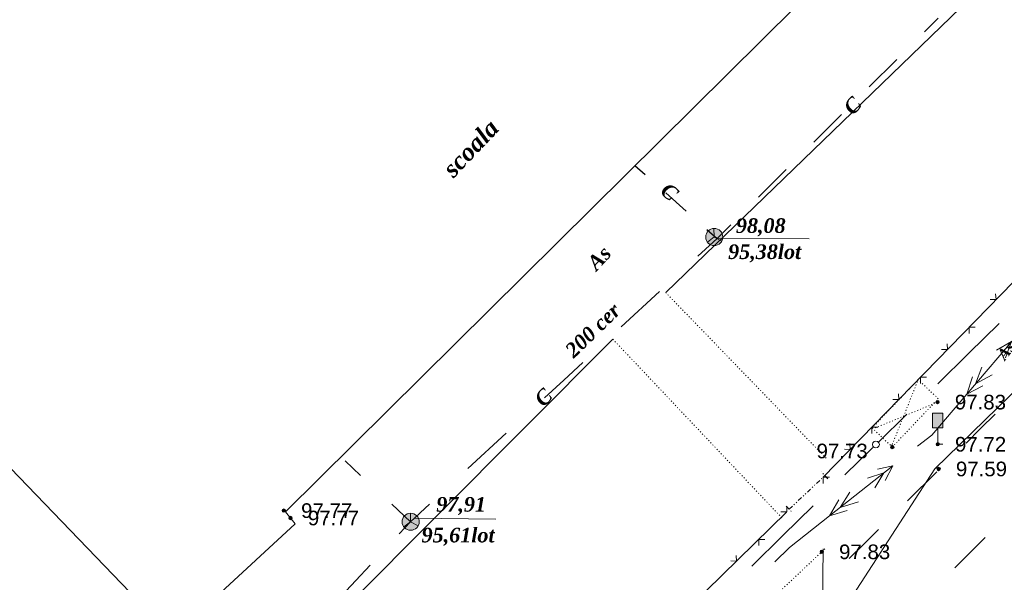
# Model space of a CAD drawing. Header units: millimetres. Extents: x 9396 to 25236, y 15106 to 31102.
# Tile 34 of 256: x 9874 to 9988, y 16313 to 16378. Entities that reach past the tile are written whole.
import ezdxf
from ezdxf.enums import TextEntityAlignment as Align

# ---------------------------------------------------------------- set-up
doc = ezdxf.new("R2010")
doc.units = ezdxf.units.MM
for name, pattern in [('DIVIDE', [1.25, 0.5, -0.25, 0, -0.25, 0, -0.25]), ('DOT', [0.25, 0, -0.25]), ('HIDDEN', [0.375, 0.25, -0.125])]:
    doc.linetypes.add(name, pattern=pattern)
for name, color, linetype, lineweight, true_color in [('1001010', 7, 'Continuous', 9, 0x000000), ('1060000', 7, 'Continuous', 9, 0x000000), ('1070000', 7, 'DOT', 9, 0x000000), ('2020609', 7, 'Continuous', 9, 0x000000), ('21100200', 7, 'HIDDEN', 0, 0x800080), ('3000105', 7, 'DIVIDE', 9, 0x000000), ('3000260', 7, 'Continuous', 9, 0x000000), ('5010210', 7, 'Continuous', 20, 0x008000), ('5010320', 7, 'Continuous', 20, 0x800000), ('6011300', 1, 'Continuous', 20, 0xff0000), ('9010120', 7, 'Continuous', 20, 0x000000), ('9010200', 7, 'Continuous', 9, 0x000000)]:
    doc.layers.add(name, color=color, linetype=linetype, lineweight=lineweight, true_color=true_color)
doc.styles.add('1', font='timesbi.ttf', dxfattribs={"height": 0.0012697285})
doc.styles.add('12', font='timesbi.ttf', dxfattribs={"height": 0.001692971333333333})
doc.styles.add('13', font='timesbi.ttf', dxfattribs={"height": 0.001692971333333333})
doc.styles.add('2', font='timesbi.ttf', dxfattribs={"height": 0.001692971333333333})
doc.styles.add('3', font='timesbi.ttf', dxfattribs={"height": 0.001692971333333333})
doc.styles.add('9', font='timesbi.ttf', dxfattribs={"height": 0.001692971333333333})
doc.styles.add('F2', font='arial.ttf', dxfattribs={"height": 0.001692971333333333})

# ---------------------------------------------------------------- blocks, each defined once
blk = doc.blocks.new('SYMBOL21100200')
at = {"true_color": 0x800080}
h = blk.add_hatch(color=216, dxfattribs=at)
edge = h.paths.add_edge_path()
edge.add_arc((0, 0), 0.1, 0, 360)
at = {"color": 216, "linetype": 'Continuous', "lineweight": 0, "true_color": 0x800080}
blk.add_circle((0, 0), 0.1, dxfattribs=at)
blk = doc.blocks.new('SYMBOL2020609')
at = {"true_color": 0xffffff}
blk.add_hatch(color=7, dxfattribs=at).paths.add_polyline_path([(-0.3, 0.95), (0.3, 0.95), (0.3, 1.8), (-0.3, 1.8)])
at = {"color": 18, "linetype": 'Continuous', "lineweight": 9, "true_color": 0x000000, "flags": 128}
blk.add_lwpolyline([(-0.3, 0.95), (0.3, 0.95), (0.3, 1.8), (-0.3, 1.8)], close=True, dxfattribs=at)
blk.add_lwpolyline([(0, 0.95), (0, 0), (0.3, 0)], dxfattribs=at)
blk = doc.blocks.new('SYMBOL9010200')
at = {"true_color": 0xffffff}
h = blk.add_hatch(color=7, dxfattribs=at)
edge = h.paths.add_edge_path()
edge.add_arc((0.01, 0), 0.495, 0, 360)
at = {"color": 18, "linetype": 'Continuous', "lineweight": 0, "true_color": 0x000000, "flags": 128}
for points in [[(0.0025, 0.0025), (-0.3845, -0.3005)], [(0.0025, 0.007), (-0.007, 0.495)], [(0.005, 0), (0.44, -0.238)]]:
    blk.add_lwpolyline(points, dxfattribs=at)
at = {"color": 18, "linetype": 'Continuous', "lineweight": 0, "true_color": 0x000000}
blk.add_circle((0.01, 0), 0.495, dxfattribs=at)

msp = doc.modelspace()

# ---------------------------------------------------------------- linework, layer by layer
at = {"layer": '1001010', "color": 253}
msp.add_polyline3d([(9871.192869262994, 16328.59788367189, 92.0701187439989), (9891.964132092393, 16307.0334473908, 92.0701187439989), (9906.134089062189, 16320.13659128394, 92.0701187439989), (9905.027074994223, 16321.4945588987, 92.0701187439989), (9967.978700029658, 16383.97662195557, 92.0701187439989), (9968.73904301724, 16383.2074561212, 92.0701187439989), (9982.03459583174, 16396.35050004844, 92.0701187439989), (9970.400951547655, 16408.11913849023, 92.0701187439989)], dxfattribs=at)
at = {"layer": '1060000', "color": 253}
for p, q in [((9949.00478533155, 16346.90552474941, 107.6246386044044), (9995.83866639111, 16392.22158225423, 107.6246386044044)), ((9954.94301302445, 16353.16295183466, 115.7073942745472), (9965.61297384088, 16353.12705306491, 115.7073942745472)), ((9942.895183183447, 16341.49573666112, 107.6246386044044), (9892.33117123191, 16290.76490472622, 107.6246386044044)), ((9919.918637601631, 16320.77244464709, 123.7901499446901), (9929.332945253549, 16320.68107243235, 107.6246386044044)), ((9967.057980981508, 16306.31745991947, 58.27147432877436), (9967.240172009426, 16317.21251581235, 58.27147432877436))]:
    msp.add_line(p, q, dxfattribs=at)
msp.add_polyline3d([(10011.53798098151, 16354.97745991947, 104.4343162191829), (10001.86162744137, 16347.64203955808, 104.4343162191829), (9980.141767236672, 16326.50555822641, 104.4343162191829), (9967.057980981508, 16306.31745991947, 104.4343162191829), (9963.52840001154, 16300.78306459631, 104.4343162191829), (9952.670305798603, 16289.11335625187, 104.4343162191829)], dxfattribs=at)
at = {"layer": '1070000', "color": 253}
for p, q in [((9949.00478533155, 16346.90552474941, 123.1791584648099), (9967.562584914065, 16327.71811056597, 92.0701187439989)), ((9942.895183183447, 16341.49573666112, 107.6246386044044), (9962.475298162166, 16320.78107638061, 107.6246386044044)), ((9975.093418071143, 16329.00139642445, 166.7975929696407), (9978.151599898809, 16336.64685099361, 166.7975929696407)), ((9980.45798098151, 16334.21745991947, 183.64802782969), (9973.224529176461, 16331.21008329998, 149.9471581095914)), ((9975.217980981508, 16329.01745991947, 195.46), (9980.53018576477, 16334.6080631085, 104.4343162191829))]:
    msp.add_line(p, q, dxfattribs=at)
for points in [[(9980.53018576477, 16334.6080631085, 104.4343162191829), (9978.202864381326, 16336.81948956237, 104.4343162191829), (9972.890659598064, 16331.22888637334, 195.46), (9975.217980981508, 16329.01745991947, 195.46)], [(9914.638590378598, 16265.29976192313, 108.7344081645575), (9937.289288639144, 16288.80667625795, 100.8473267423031), (9967.410134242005, 16317.21215964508, 90.64810629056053)]]:
    msp.add_polyline3d(points, dxfattribs=at)
at = {"layer": '3000105', "color": 253}
for p, q in [((9963.293557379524, 16321.81821853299, 94.29933982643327), (9967.414331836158, 16325.70931211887, 100.7710270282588)), ((9967.757608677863, 16325.34577256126, 97.53518342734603), (9967.002399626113, 16326.14555958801, 97.53518342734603)), ((9962.95028053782, 16322.18175809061, 97.53518342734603), (9963.705489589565, 16321.38197106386, 97.53518342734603))]:
    msp.add_line(p, q, dxfattribs=at)
at = {"layer": '3000260', "color": 253}
msp.add_line((9967.226332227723, 16325.51588754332, 93.6315703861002), (10004.04486912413, 16363.39687001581, 93.6315703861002), dxfattribs=at)
for points in [[(9986.540889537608, 16346.10672905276, 93.6315703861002), (9987.220889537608, 16346.08672905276, 93.6315703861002), (9987.170889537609, 16346.75672905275, 93.6315703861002)], [(9984.100889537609, 16342.15672905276, 93.6315703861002), (9984.100889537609, 16342.87672905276, 93.6315703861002), (9984.800889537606, 16342.87672905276, 93.6315703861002)], [(9980.920889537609, 16340.32672905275, 93.6315703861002), (9981.600889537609, 16340.30672905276, 93.6315703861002), (9981.550889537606, 16340.97672905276, 93.6315703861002)], [(9978.470889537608, 16336.37672905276, 93.6315703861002), (9978.470889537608, 16337.08672905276, 93.6315703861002), (9979.180889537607, 16337.09672905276, 93.6315703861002)], [(9975.300889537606, 16334.53672905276, 93.6315703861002), (9975.980889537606, 16334.52672905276, 93.6315703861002), (9975.930889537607, 16335.18672905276, 93.6315703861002)], [(9972.850889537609, 16330.58672905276, 93.6315703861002), (9972.850889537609, 16331.30672905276, 93.6315703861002), (9973.560889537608, 16331.31672905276, 93.6315703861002)], [(9969.680889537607, 16328.75672905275, 93.6315703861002), (9970.360889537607, 16328.73672905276, 93.6315703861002), (9970.310889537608, 16329.40672905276, 93.6315703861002)], [(9967.230889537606, 16324.80672905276, 93.6315703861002), (9967.230889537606, 16325.52672905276, 93.6315703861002), (9967.94088953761, 16325.52672905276, 93.6315703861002)], [(9866.919310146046, 16241.33701256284, 93.6315703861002), (9873.729944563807, 16234.0361335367, 93.6315703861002), (9962.984055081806, 16321.45783414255, 93.6315703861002)], [(9962.340889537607, 16321.52672905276, 93.6315703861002), (9963.030889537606, 16321.49672905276, 93.6315703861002), (9963.000889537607, 16322.16672905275, 93.6315703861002)], [(9959.770889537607, 16317.60672905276, 93.6315703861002), (9959.790889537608, 16318.32672905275, 93.6315703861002), (9960.490889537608, 16318.31672905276, 93.6315703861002)], [(9956.520889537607, 16315.82672905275, 93.6315703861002), (9957.200889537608, 16315.79672905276, 93.6315703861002), (9957.170889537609, 16316.46672905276, 93.6315703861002)]]:
    msp.add_polyline3d(points, dxfattribs=at)
at = {"layer": '5010210'}
for p, q in [((9985.44088953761, 16331.14672905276, 143.8465440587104), (9987.130889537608, 16332.81672905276, 143.8465440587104)), ((9983.750889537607, 16329.47672905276, 143.8465440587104), (9985.44088953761, 16331.14672905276, 143.8465440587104)), ((9980.370889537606, 16326.13672905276, 143.8465440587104), (9976.990889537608, 16322.79672905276, 143.8465440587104)), ((9971.920889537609, 16317.78672905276, 143.8465440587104), (9973.610889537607, 16319.45672905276, 143.8465440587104)), ((9970.230889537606, 16316.11672905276, 143.8465440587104), (9971.920889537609, 16317.78672905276, 143.8465440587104))]:
    msp.add_line(p, q, dxfattribs=at)
at = {"layer": '5010320', "lineweight": 30}
for p, q in [((9980.540889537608, 16378.67672905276, 107.6246386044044), (9978.94088953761, 16377.07672905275, 107.6246386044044)), ((9972.540889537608, 16370.70672905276, 107.6246386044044), (9975.740889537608, 16373.88672905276, 107.6246386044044)), ((9969.340889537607, 16367.51672905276, 107.6246386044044), (9967.740889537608, 16365.91672905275, 107.6246386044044)), ((9967.740889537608, 16365.91672905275, 107.6246386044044), (9966.140889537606, 16364.32672905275, 107.6246386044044)), ((9945.450889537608, 16361.61672905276, 107.6246386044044), (9946.640889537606, 16360.55672905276, 107.6246386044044)), ((9959.740889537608, 16357.94672905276, 107.6246386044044), (9962.94088953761, 16361.13672905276, 107.6246386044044)), ((9951.380889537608, 16356.33672905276, 107.6246386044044), (9949.010889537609, 16358.44672905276, 107.6246386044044)), ((9953.760889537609, 16354.21672905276, 107.6246386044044), (9954.94088953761, 16353.16672905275, 107.6246386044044)), ((9956.540889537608, 16354.75672905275, 107.6246386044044), (9954.94088953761, 16353.16672905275, 107.6246386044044)), ((9954.94088953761, 16353.16672905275, 107.6246386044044), (9952.730889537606, 16351.11672905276, 107.6246386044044)), ((9943.860889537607, 16342.91672905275, 107.6246386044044), (9948.290889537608, 16347.01672905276, 107.6246386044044)), ((9939.430889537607, 16338.81672905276, 107.6246386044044), (9937.210889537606, 16336.76672905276, 107.6246386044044)), ((9937.210889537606, 16336.76672905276, 107.6246386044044), (9934.990889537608, 16334.71672905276, 107.6246386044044)), ((9926.120889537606, 16326.51672905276, 107.6246386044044), (9930.560889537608, 16330.61672905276, 107.6246386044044)), ((9911.910889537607, 16327.40672905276, 107.6246386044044), (9913.710889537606, 16325.72672905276, 107.6246386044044)), ((9921.69088953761, 16322.41672905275, 107.6246386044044), (9919.470889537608, 16320.36672905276, 107.6246386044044)), ((9982.460889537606, 16315.02672905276, 191.2762384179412), (9985.970889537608, 16318.55672905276, 191.2762384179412)), ((9914.810889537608, 16315.34672905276, 107.6246386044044), (9913.140889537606, 16313.55672905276, 107.6246386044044)), ((9913.140889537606, 16313.55672905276, 107.6246386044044), (9911.470889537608, 16311.75672905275, 107.6246386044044))]:
    msp.add_line(p, q, dxfattribs=at)
at = {"layer": '5010320'}
msp.add_polyline3d([(9918.150889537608, 16318.94672905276, 107.6246386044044), (9919.470889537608, 16320.36672905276, 107.6246386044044), (9917.300889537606, 16322.38672905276, 107.6246386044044)], dxfattribs=at)
at = {"layer": '6011300'}
for p, q in [((9983.830889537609, 16335.12672905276, 39.01573682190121), (9989.890889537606, 16342.23672905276, 39.01573682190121)), ((9983.830889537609, 16335.12672905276, 39.01573682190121), (9984.500889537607, 16337.14672905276, 39.01573682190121)), ((9983.830889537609, 16335.12672905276, 39.01573682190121), (9985.710889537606, 16336.11672905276, 39.01573682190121)), ((9967.970889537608, 16321.05672905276, 39.01573682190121), (9975.300889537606, 16326.85672905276, 39.01573682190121)), ((9967.970889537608, 16321.05672905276, 39.01573682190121), (9969.020889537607, 16322.90672905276, 39.01573682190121)), ((9967.970889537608, 16321.05672905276, 39.01573682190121), (9970.010889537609, 16321.65672905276, 39.01573682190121))]:
    msp.add_line(p, q, dxfattribs=at)
for points in [[(9987.270889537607, 16340.24672905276, 39.01573682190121), (9989.010889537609, 16341.21672905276, 39.01573682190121), (9988.330889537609, 16339.33672905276, 39.01573682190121)], [(9984.840889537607, 16336.31672905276, 39.01573682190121), (9985.580889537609, 16338.26672905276, 39.01573682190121), (9984.840889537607, 16336.31672905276, 39.01573682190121), (9986.790889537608, 16337.37672905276, 39.01573682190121)], [(9978.150889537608, 16329.10672905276, 39.01573682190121), (9979.790889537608, 16330.40672905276, 39.01573682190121), (9983.830889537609, 16335.12672905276, 39.01573682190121)], [(9973.500889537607, 16326.44672905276, 39.01573682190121), (9975.300889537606, 16326.85672905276, 39.01573682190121), (9974.410889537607, 16325.12672905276, 39.01573682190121)], [(9972.340889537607, 16325.40672905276, 39.01573682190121), (9974.240889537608, 16326.01672905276, 39.01573682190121), (9973.210889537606, 16324.30672905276, 39.01573682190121)], [(9969.19088953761, 16322.02672905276, 39.01573682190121), (9970.310889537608, 16323.79672905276, 39.01573682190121), (9969.19088953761, 16322.02672905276, 39.01573682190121), (9971.320889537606, 16322.68672905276, 39.01573682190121)], [(9961.630889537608, 16315.70672905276, 39.01573682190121), (9963.330889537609, 16317.38672905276, 39.01573682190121), (9967.970889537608, 16321.05672905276, 39.01573682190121)]]:
    msp.add_polyline3d(points, dxfattribs=at)
at = {"layer": '9010120', "color": 253}
for p, q in [((9984.080889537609, 16339.86672905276, 196.8160957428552), (9987.600889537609, 16343.31672905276, 196.8160957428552)), ((9980.500889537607, 16336.34672905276, 196.8160957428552), (9984.080889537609, 16339.86672905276, 196.8160957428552)), ((9976.910889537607, 16332.82672905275, 196.8160957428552), (9973.610889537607, 16329.58672905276, 196.8160957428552)), ((9972.960889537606, 16328.95672905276, 196.8160957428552), (9969.730889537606, 16325.78672905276, 196.8160957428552)), ((9962.560889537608, 16318.75672905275, 196.8160957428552), (9966.070889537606, 16322.20672905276, 196.8160957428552)), ((9958.970889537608, 16315.23672905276, 196.8160957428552), (9962.560889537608, 16318.75672905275, 196.8160957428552))]:
    msp.add_line(p, q, dxfattribs=at)
msp.add_polyline3d([(9973.320889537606, 16328.90672905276, 196.8160957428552), (9973.520889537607, 16328.96672905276, 196.8160957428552), (9973.670889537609, 16329.10672905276, 196.8160957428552), (9973.720889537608, 16329.30672905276, 196.8160957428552), (9973.670889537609, 16329.50672905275, 196.8160957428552), (9973.520889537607, 16329.65672905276, 196.8160957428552), (9973.320889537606, 16329.70672905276, 196.8160957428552), (9973.120889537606, 16329.65672905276, 196.8160957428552), (9972.970889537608, 16329.50672905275, 196.8160957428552), (9972.920889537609, 16329.30672905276, 196.8160957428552), (9972.970889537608, 16329.10672905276, 196.8160957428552), (9973.120889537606, 16328.96672905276, 196.8160957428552), (9973.320889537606, 16328.90672905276, 196.8160957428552)], close=True, dxfattribs=at)

# ---------------------------------------------------------------- block references
at = {"layer": '2020609', "color": 253, "xscale": 2, "yscale": 2, "zscale": 2}
msp.add_blockref('SYMBOL2020609', (9980.477980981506, 16329.33745991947, 116.6676750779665), dxfattribs=at)
at = {"layer": '21100200', "xscale": 2, "yscale": 2, "zscale": 2}
for p in [(9980.45798098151, 16334.21745991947, 195.66), (9975.217980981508, 16329.01745991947, 195.46), (9980.477980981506, 16329.33745991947, 195.44), (9980.577980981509, 16326.47745991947, 195.18), (9904.817980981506, 16321.65745991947, 195.54), (9905.597980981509, 16320.79745991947, 195.54), (9967.061706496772, 16316.88357462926, 195.66)]:
    msp.add_blockref('SYMBOL21100200', p, dxfattribs=at)
at = {"layer": '9010200', "color": 253, "xscale": 2, "yscale": 2, "zscale": 2}
for p in [(9954.602806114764, 16353.33312073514, 107.6246386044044), (9919.475700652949, 16320.36281700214, 107.6246386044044)]:
    msp.add_blockref('SYMBOL9010200', p, dxfattribs=at)

# ---------------------------------------------------------------- texts
at = {"layer": '1001010', "color": 253, "style": '9'}
msp.add_text('scoala', height=1.989241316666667, rotation=46.500000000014, dxfattribs=at).set_placement((9923.733732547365, 16360.77629294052, 92.0701187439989), align=Align.MIDDLE_LEFT)
at = {"layer": '1060000', "color": 253}
for height, rotation, style, p in [(1.692971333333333, 47.40000000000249, '2', (9940.381725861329, 16349.90355350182, 107.6246386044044)), (1.2697285, 51.39999999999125, '1', (9987.744143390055, 16339.36540808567, 104.4343162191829))]:
    msp.add_text('As', height=height, rotation=rotation, dxfattribs=dict(at, style=style)).set_placement(p, align=Align.MIDDLE_LEFT)
at = {"layer": '21100200', "color": 253, "style": 'F2'}
for s, p in [('97.83', (9982.45798098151, 16334.21745991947, 195.66)), ('97.72', (9982.477980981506, 16329.33745991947, 195.44)), ('97.73', (9966.45798098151, 16328.55745991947, 145.64)), ('97.59', (9982.577980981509, 16326.47745991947, 195.18)), ('97.77', (9906.817980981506, 16321.65745991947, 195.54)), ('97.77', (9907.597980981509, 16320.79745991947, 195.54)), ('97.83', (9969.061706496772, 16316.88357462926, 195.66))]:
    msp.add_text(s, height=1.692971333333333, dxfattribs=at).set_placement(p, align=Align.MIDDLE_LEFT)
at = {"layer": '5010320', "color": 253}
for s, rotation, style, p in [('C', 48.69999999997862, '3', (9970.060889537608, 16367.89672905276, 107.6246386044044)), ('C', 319.9000000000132, '3', (9948.795889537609, 16359.11172905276, 107.6246386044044)), ('200 cer', 44.19999999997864, '2', (9937.785889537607, 16339.84672905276, 107.6246386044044)), ('C', 46.60000000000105, '3', (9934.265889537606, 16334.14672905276, 107.6246386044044))]:
    msp.add_text(s, height=1.692971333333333, rotation=rotation, dxfattribs=dict(at, style=style)).set_placement(p, align=Align.MIDDLE_LEFT)
at = {"layer": '9010200', "color": 253}
for s, style, p in [('98,08', '12', (9957.122806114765, 16354.65312073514, 107.6246386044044)), ('95,38lot', '13', (9956.222806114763, 16351.63312073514, 107.6246386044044)), ('97,91', '12', (9922.455700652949, 16322.38281700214, 107.6246386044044)), ('95,61lot', '13', (9920.755700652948, 16318.82281700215, 107.6246386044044))]:
    msp.add_text(s, height=1.692971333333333, dxfattribs=dict(at, style=style)).set_placement(p, align=Align.MIDDLE_LEFT)

doc.saveas('drawing.dxf')
